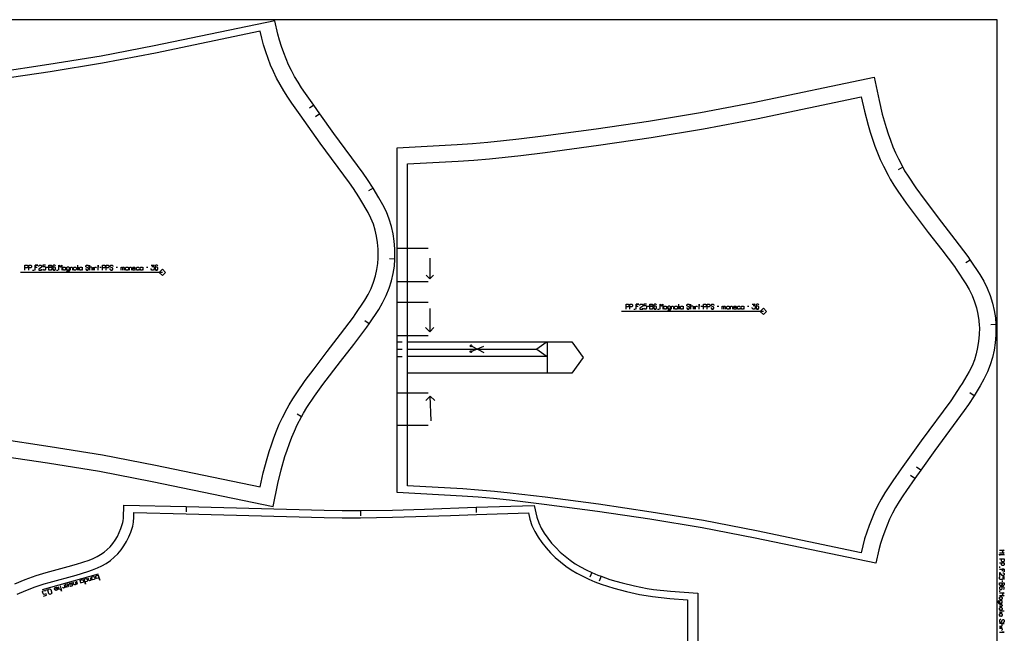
# Model space of a CAD drawing. Extents: x 0 to 1758, y 0 to 1310.
# Tile 10 of 10: x 812 to 1758, y 720 to 1310. Entities that reach past the tile are written whole.
import ezdxf

# ---------------------------------------------------------------- set-up
doc = ezdxf.new("R2010")
doc.units = 0

msp = doc.modelspace()

# ---------------------------------------------------------------- linework, layer by layer
for p, q in [((1094.434, 1227.655), (1090.352, 1224.769)), ((1100.221, 1219.498), (1096.138, 1216.613)), ((1660.29, 1168.167), (1655.929, 1165.723)), ((1151.386, 1147.991), (1147.14, 1145.352)), ((1174.437, 1090.352), (1204.438, 1090.352)), ((1172.291, 1079.638), (1167.301, 1079.933)), ((1206.062, 1080.646), (1205.81, 1060.773)), ((1725.077, 1078.888), (1720.93, 1076.096)), ((824.274, 1069.294), (825.608, 1069.294)), ((837.608, 1071.961), (838.941, 1071.961)), ((847.274, 1069.294), (848.608, 1069.294)), ((867.274, 1073.961), (867.274, 1069.294)), ((868.274, 1069.294), (868.274, 1071.961)), ((882.608, 1069.294), (882.608, 1071.961)), ((888.941, 1071.961), (890.274, 1071.961)), ((904.608, 1071.961), (905.941, 1071.961)), ((933.608, 1071.961), (934.941, 1071.961)), ((1174.437, 1058.352), (1204.438, 1058.352)), ((1174.437, 1038.352), (1204.438, 1038.352)), ((1206.062, 1032.347), (1205.81, 1009.958)), ((1401.808, 1031.791), (1403.142, 1031.791)), ((1415.142, 1034.458), (1416.475, 1034.458)), ((1424.808, 1031.791), (1426.142, 1031.791)), ((1444.808, 1036.458), (1444.808, 1031.791)), ((1445.808, 1031.791), (1445.808, 1034.458)), ((1460.142, 1031.791), (1460.142, 1034.458)), ((1466.475, 1034.458), (1467.808, 1034.458)), ((1482.142, 1034.458), (1483.475, 1034.458)), ((1511.142, 1034.458), (1512.475, 1034.458)), ((1147.543, 1017.531), (1143.396, 1020.323)), ((1749.825, 1016.781), (1744.835, 1016.486)), ((1174.437, 1006.352), (1204.438, 1006.352)), ((1174.437, 1000.264), (1179.438, 1000.264)), ((1174.437, 993.264), (1179.438, 993.264)), ((1174.437, 986.264), (1179.438, 986.264)), ((1174.437, 951.158), (1204.438, 951.158)), ((1207.068, 924.176), (1206.314, 948.074)), ((1728.92, 948.428), (1724.674, 951.067)), ((1082.756, 928.252), (1078.395, 930.696)), ((1174.437, 920.158), (1204.438, 920.158)), ((1671.968, 868.764), (1667.886, 871.65)), ((1677.755, 876.921), (1673.672, 879.806)), ((971.841, 841.782), (971.711, 836.783)), ((1139.231, 838.008), (1139.268, 833.008)), ((1250.397, 841.12), (1250.566, 836.123)), ((887.198, 776.929), (833.302, 761.626)), ((1361.568, 778.444), (1359.536, 773.876)), ((1753.269, 784.133), (1753.269, 782.799)), ((1370.472, 774.794), (1368.684, 770.124)), ((1755.935, 770.799), (1755.935, 769.466)), ((1753.269, 761.133), (1753.269, 759.799)), ((1757.935, 741.133), (1753.269, 741.133)), ((1753.269, 740.133), (1755.935, 740.133)), ((1753.269, 725.799), (1755.936, 725.799))]:
    msp.add_line(p, q)
for points in [[(7, 0), (1750.936, 0), (1750.936, 1310), (7, 1310), (7, 0)], [(1174.436, 855.457), (1174.437, 920.158), (1174.437, 951.158), (1174.437, 970.264), (1174.437, 986.264), (1174.437, 993.264), (1174.437, 1000.264), (1174.437, 1006.352), (1174.437, 1038.352), (1174.437, 1058.352), (1174.437, 1090.352), (1174.436, 1186.786), (1232.14, 1189.966), (1247.042, 1190.975), (1261.738, 1192.228), (1276.59, 1193.706), (1291.435, 1195.345), (1314.732, 1198.157), (1365.69, 1205.039), (1416.067, 1212.523), (1466.174, 1220.663), (1516.617, 1230.421), (1632.821, 1254.634), (1637.538, 1232.28), (1640.658, 1219.264), (1644.306, 1206.458), (1646.331, 1200.219), (1648.536, 1193.988), (1650.894, 1187.894), (1653.416, 1181.946), (1656.135, 1176.096), (1660.29, 1168.167), (1662.186, 1164.783), (1665.421, 1159.473), (1672.769, 1148.441), (1680.776, 1137.321), (1697.558, 1115.185), (1710.407, 1098.647), (1722.808, 1082.218), (1725.077, 1078.888), (1734.389, 1065.054), (1738.149, 1058.596), (1741.483, 1051.71), (1744.279, 1044.661), (1746.535, 1037.534), (1748.24, 1030.386), (1749.37, 1023.299), (1749.825, 1016.781), (1749.936, 1014.909), (1749.789, 1006.635), (1749.195, 999.417), (1748.156, 992.309), (1746.607, 985.22), (1744.495, 978.191), (1741.763, 971.241), (1738.365, 964.421), (1734.613, 957.852), (1728.92, 948.428), (1723.475, 939.963), (1719.442, 934.12), (1691.122, 895.764), (1677.755, 876.921), (1671.968, 868.764), (1663.899, 857.434), (1660.283, 852.092), (1656.803, 846.591), (1653.516, 840.985), (1650.5, 835.355), (1647.778, 829.688), (1645.33, 824.013), (1643.03, 818.141), (1640.95, 812.224), (1639.097, 806.259), (1637.49, 800.282), (1634.589, 787.398), (1518.453, 811.596), (1467.729, 821.409), (1417.424, 829.58), (1366.902, 837.086), (1315.791, 843.987), (1282.406, 847.92), (1267.274, 849.461), (1252.264, 850.778), (1237.02, 851.853), (1174.436, 855.457)], [(839.941, 1069.294), (839.941, 1073.961), (841.941, 1073.961), (842.608, 1073.294), (842.608, 1072.627), (841.941, 1071.961), (839.941, 1071.961), (841.941, 1071.961), (842.608, 1071.294), (842.608, 1069.961), (841.941, 1069.294), (839.941, 1069.294)], [(853.941, 1069.294), (853.274, 1069.961), (853.274, 1071.294), (853.941, 1071.961), (855.274, 1071.961), (855.941, 1071.294), (855.941, 1071.961), (855.941, 1069.294), (855.941, 1069.961), (855.274, 1069.294), (853.941, 1069.294)], [(864.274, 1069.294), (863.608, 1069.961), (863.608, 1071.294), (864.274, 1071.961), (865.608, 1071.961), (866.274, 1071.294), (866.274, 1069.961), (865.608, 1069.294), (864.274, 1069.294)], [(869.941, 1069.294), (869.274, 1069.961), (869.274, 1071.294), (869.941, 1071.961), (871.274, 1071.961), (871.941, 1071.294), (871.941, 1071.961), (871.941, 1069.294), (871.941, 1069.961), (871.274, 1069.294), (869.941, 1069.294)], [(914.274, 1069.294), (913.608, 1069.961), (913.608, 1071.294), (914.274, 1071.961), (915.608, 1071.961), (916.274, 1071.294), (916.274, 1071.961), (916.274, 1069.294), (916.274, 1069.961), (915.608, 1069.294), (914.274, 1069.294)], [(928.274, 1069.294), (927.608, 1069.961), (927.608, 1071.294), (928.274, 1071.961), (929.608, 1071.961), (930.274, 1071.294), (930.274, 1071.961), (930.274, 1069.294), (930.274, 1069.961), (929.608, 1069.294), (928.274, 1069.294)], [(1417.475, 1031.791), (1417.475, 1036.458), (1419.475, 1036.458), (1420.142, 1035.791), (1420.142, 1035.124), (1419.475, 1034.458), (1417.475, 1034.458), (1419.475, 1034.458), (1420.142, 1033.791), (1420.142, 1032.458), (1419.475, 1031.791), (1417.475, 1031.791)], [(1431.475, 1031.791), (1430.808, 1032.458), (1430.808, 1033.791), (1431.475, 1034.458), (1432.808, 1034.458), (1433.475, 1033.791), (1433.475, 1034.458), (1433.475, 1031.791), (1433.475, 1032.458), (1432.808, 1031.791), (1431.475, 1031.791)], [(1441.808, 1031.791), (1441.142, 1032.458), (1441.142, 1033.791), (1441.808, 1034.458), (1443.142, 1034.458), (1443.808, 1033.791), (1443.808, 1032.458), (1443.142, 1031.791), (1441.808, 1031.791)], [(1447.475, 1031.791), (1446.808, 1032.458), (1446.808, 1033.791), (1447.475, 1034.458), (1448.808, 1034.458), (1449.475, 1033.791), (1449.475, 1034.458), (1449.475, 1031.791), (1449.475, 1032.458), (1448.808, 1031.791), (1447.475, 1031.791)], [(1491.808, 1031.791), (1491.142, 1032.458), (1491.142, 1033.791), (1491.808, 1034.458), (1493.142, 1034.458), (1493.808, 1033.791), (1493.808, 1034.458), (1493.808, 1031.791), (1493.808, 1032.458), (1493.142, 1031.791), (1491.808, 1031.791)], [(1505.808, 1031.791), (1505.142, 1032.458), (1505.142, 1033.791), (1505.808, 1034.458), (1507.142, 1034.458), (1507.808, 1033.791), (1507.808, 1034.458), (1507.808, 1031.791), (1507.808, 1032.458), (1507.142, 1031.791), (1505.808, 1031.791)], [(1753.269, 768.466), (1757.935, 768.466), (1757.935, 766.466), (1757.269, 765.799), (1756.602, 765.799), (1755.935, 766.466), (1755.935, 768.466), (1755.935, 766.466), (1755.269, 765.799), (1753.935, 765.799), (1753.269, 766.466), (1753.269, 768.466)], [(1753.269, 754.466), (1753.935, 755.133), (1755.269, 755.133), (1755.935, 754.466), (1755.935, 753.133), (1755.269, 752.466), (1755.935, 752.466), (1753.269, 752.466), (1753.935, 752.466), (1753.269, 753.133), (1753.269, 754.466)], [(1753.269, 744.133), (1753.935, 744.799), (1755.269, 744.799), (1755.935, 744.133), (1755.935, 742.799), (1755.269, 742.133), (1753.935, 742.133), (1753.269, 742.799), (1753.269, 744.133)], [(1753.269, 738.466), (1753.935, 739.133), (1755.269, 739.133), (1755.935, 738.466), (1755.935, 737.133), (1755.269, 736.466), (1755.935, 736.466), (1753.269, 736.466), (1753.935, 736.466), (1753.269, 737.133), (1753.269, 738.466)]]:
    msp.add_lwpolyline(points, close=True)
for points in [[(788.156, 891.38), (838.533, 883.896), (888.64, 875.756), (939.083, 865.998), (1055.287, 841.785), (1060.004, 864.139), (1063.124, 877.155), (1066.772, 889.961), (1068.797, 896.2), (1071.002, 902.431), (1073.36, 908.525), (1075.882, 914.473), (1078.601, 920.323), (1082.756, 928.252), (1084.652, 931.636), (1087.887, 936.946), (1095.235, 947.978), (1103.242, 959.098), (1120.024, 981.234), (1132.873, 997.772), (1145.274, 1014.201), (1147.543, 1017.531), (1156.855, 1031.365), (1160.615, 1037.823), (1163.949, 1044.709), (1166.745, 1051.758), (1169.001, 1058.885), (1170.706, 1066.033), (1171.836, 1073.12), (1172.291, 1079.638), (1172.402, 1081.51), (1172.255, 1089.784), (1171.661, 1097.002), (1170.622, 1104.11), (1169.073, 1111.199), (1166.961, 1118.228), (1164.229, 1125.178), (1160.831, 1131.998), (1157.079, 1138.567), (1151.386, 1147.991), (1145.941, 1156.456), (1141.908, 1162.299), (1113.588, 1200.655), (1100.221, 1219.498), (1094.434, 1227.655), (1086.365, 1238.985), (1082.749, 1244.327), (1079.269, 1249.828), (1075.982, 1255.434), (1072.966, 1261.064), (1070.244, 1266.731), (1067.796, 1272.406), (1065.496, 1278.278), (1063.416, 1284.195), (1061.563, 1290.16), (1059.956, 1296.137), (1057.055, 1309.021), (940.919, 1284.823), (890.195, 1275.01), (839.89, 1266.839), (789.368, 1259.333)], [(816.941, 1069.294), (816.941, 1073.961), (818.941, 1073.961), (819.608, 1073.294), (819.608, 1071.961), (818.941, 1071.294), (816.941, 1071.294)], [(820.608, 1069.294), (820.608, 1073.961), (822.608, 1073.961), (823.274, 1073.294), (823.274, 1071.961), (822.608, 1071.294), (820.608, 1071.294)], [(826.608, 1069.294), (826.608, 1073.961), (829.274, 1073.961), (826.608, 1073.961), (826.608, 1071.961), (828.608, 1071.961)], [(830.274, 1072.627), (830.274, 1073.294), (830.941, 1073.961), (832.274, 1073.961), (832.941, 1073.294), (832.941, 1071.961), (830.274, 1069.961), (830.274, 1069.294), (832.941, 1069.294), (832.941, 1069.961)], [(836.608, 1073.961), (833.941, 1073.961), (833.941, 1072.627), (835.941, 1072.627), (836.608, 1071.961), (836.608, 1069.961), (835.941, 1069.294), (834.608, 1069.294), (833.941, 1069.961)], [(846.274, 1073.294), (845.608, 1073.961), (844.274, 1073.961), (843.608, 1073.294), (843.608, 1069.961), (844.274, 1069.294), (845.608, 1069.294), (846.274, 1069.961), (846.274, 1071.294), (845.608, 1071.961), (844.274, 1071.961), (843.608, 1071.294)], [(849.608, 1069.294), (849.608, 1073.961), (850.941, 1071.961), (852.274, 1073.961), (852.274, 1069.294)], [(856.941, 1068.627), (857.608, 1067.961), (858.941, 1067.961), (859.608, 1068.627), (859.608, 1071.961), (859.608, 1071.294), (858.941, 1071.961), (857.608, 1071.961), (856.941, 1071.294), (856.941, 1069.961), (857.608, 1069.294), (858.941, 1069.294), (859.608, 1069.961)], [(860.608, 1069.294), (860.608, 1071.961), (860.608, 1071.294), (861.274, 1071.961), (861.941, 1071.961), (862.608, 1071.294), (862.608, 1069.294)], [(875.274, 1070.627), (875.274, 1069.961), (875.941, 1069.294), (877.274, 1069.294), (877.941, 1069.961), (877.941, 1070.961), (875.274, 1072.294), (875.274, 1073.294), (875.941, 1073.961), (877.274, 1073.961), (877.941, 1073.294), (877.941, 1072.627)], [(881.608, 1069.294), (881.608, 1071.294), (880.941, 1071.961), (879.608, 1071.961), (878.941, 1071.294), (878.941, 1073.961), (878.941, 1069.294)], [(883.608, 1069.294), (883.608, 1071.961), (883.608, 1071.294), (884.274, 1071.961), (884.941, 1071.961), (885.608, 1071.294)], [(887.274, 1069.294), (887.274, 1073.961), (887.274, 1072.627), (886.608, 1072.627), (887.941, 1072.627)], [(891.274, 1069.294), (891.274, 1073.961), (893.274, 1073.961), (893.941, 1073.294), (893.941, 1071.961), (893.274, 1071.294), (891.274, 1071.294)], [(894.941, 1069.294), (894.941, 1073.961), (896.941, 1073.961), (897.608, 1073.294), (897.608, 1071.961), (896.941, 1071.294), (894.941, 1071.294)], [(898.608, 1070.627), (898.608, 1069.961), (899.274, 1069.294), (900.608, 1069.294), (901.274, 1069.961), (901.274, 1070.961), (898.608, 1072.294), (898.608, 1073.294), (899.274, 1073.961), (900.608, 1073.961), (901.274, 1073.294), (901.274, 1072.627)], [(909.274, 1069.294), (909.274, 1071.961), (909.274, 1071.294), (909.941, 1071.961), (910.274, 1071.961), (910.941, 1071.294), (910.941, 1069.294), (910.941, 1071.294), (911.608, 1071.961), (911.941, 1071.961), (912.608, 1071.294), (912.608, 1069.294)], [(917.274, 1069.294), (917.274, 1071.961), (917.274, 1071.294), (917.941, 1071.961), (918.608, 1071.961), (919.274, 1071.294), (919.274, 1069.294)], [(922.941, 1069.961), (922.274, 1069.294), (920.941, 1069.294), (920.274, 1069.961), (920.274, 1071.294), (920.941, 1071.961), (922.274, 1071.961), (922.941, 1071.294), (922.941, 1070.627), (920.274, 1070.627)], [(926.608, 1069.961), (925.941, 1069.294), (924.608, 1069.294), (923.941, 1069.961), (923.941, 1071.294), (924.608, 1071.961), (925.941, 1071.961), (926.608, 1071.294)], [(938.274, 1073.961), (940.941, 1073.961), (938.941, 1072.627), (940.274, 1072.627), (940.941, 1071.961), (940.941, 1069.961), (940.274, 1069.294), (938.941, 1069.294), (938.274, 1069.961), (938.274, 1070.627)], [(944.608, 1073.294), (943.941, 1073.961), (942.608, 1073.961), (941.941, 1073.294), (941.941, 1069.961), (942.608, 1069.294), (943.941, 1069.294), (944.608, 1069.961), (944.608, 1071.294), (943.941, 1071.961), (942.608, 1071.961), (941.941, 1071.294)], [(1202.341, 1064.331), (1205.81, 1060.773), (1209.367, 1064.242)], [(1394.475, 1031.791), (1394.475, 1036.458), (1396.475, 1036.458), (1397.142, 1035.791), (1397.142, 1034.458), (1396.475, 1033.791), (1394.475, 1033.791)], [(1398.142, 1031.791), (1398.142, 1036.458), (1400.142, 1036.458), (1400.808, 1035.791), (1400.808, 1034.458), (1400.142, 1033.791), (1398.142, 1033.791)], [(1404.142, 1031.791), (1404.142, 1036.458), (1406.808, 1036.458), (1404.142, 1036.458), (1404.142, 1034.458), (1406.142, 1034.458)], [(1407.808, 1035.124), (1407.808, 1035.791), (1408.475, 1036.458), (1409.808, 1036.458), (1410.475, 1035.791), (1410.475, 1034.458), (1407.808, 1032.458), (1407.808, 1031.791), (1410.475, 1031.791), (1410.475, 1032.458)], [(1414.142, 1036.458), (1411.475, 1036.458), (1411.475, 1035.124), (1413.475, 1035.124), (1414.142, 1034.458), (1414.142, 1032.458), (1413.475, 1031.791), (1412.142, 1031.791), (1411.475, 1032.458)], [(1423.808, 1035.791), (1423.142, 1036.458), (1421.808, 1036.458), (1421.142, 1035.791), (1421.142, 1032.458), (1421.808, 1031.791), (1423.142, 1031.791), (1423.808, 1032.458), (1423.808, 1033.791), (1423.142, 1034.458), (1421.808, 1034.458), (1421.142, 1033.791)], [(1427.142, 1031.791), (1427.142, 1036.458), (1428.475, 1034.458), (1429.808, 1036.458), (1429.808, 1031.791)], [(1434.475, 1031.124), (1435.142, 1030.458), (1436.475, 1030.458), (1437.142, 1031.124), (1437.142, 1034.458), (1437.142, 1033.791), (1436.475, 1034.458), (1435.142, 1034.458), (1434.475, 1033.791), (1434.475, 1032.458), (1435.142, 1031.791), (1436.475, 1031.791), (1437.142, 1032.458)], [(1438.142, 1031.791), (1438.142, 1034.458), (1438.142, 1033.791), (1438.808, 1034.458), (1439.475, 1034.458), (1440.142, 1033.791), (1440.142, 1031.791)], [(1452.808, 1033.124), (1452.808, 1032.458), (1453.475, 1031.791), (1454.808, 1031.791), (1455.475, 1032.458), (1455.475, 1033.458), (1452.808, 1034.791), (1452.808, 1035.791), (1453.475, 1036.458), (1454.808, 1036.458), (1455.475, 1035.791), (1455.475, 1035.124)], [(1459.142, 1031.791), (1459.142, 1033.791), (1458.475, 1034.458), (1457.142, 1034.458), (1456.475, 1033.791), (1456.475, 1036.458), (1456.475, 1031.791)], [(1461.142, 1031.791), (1461.142, 1034.458), (1461.142, 1033.791), (1461.808, 1034.458), (1462.475, 1034.458), (1463.142, 1033.791)], [(1464.808, 1031.791), (1464.808, 1036.458), (1464.808, 1035.124), (1464.142, 1035.124), (1465.475, 1035.124)], [(1468.808, 1031.791), (1468.808, 1036.458), (1470.808, 1036.458), (1471.475, 1035.791), (1471.475, 1034.458), (1470.808, 1033.791), (1468.808, 1033.791)], [(1472.475, 1031.791), (1472.475, 1036.458), (1474.475, 1036.458), (1475.142, 1035.791), (1475.142, 1034.458), (1474.475, 1033.791), (1472.475, 1033.791)], [(1476.142, 1033.124), (1476.142, 1032.458), (1476.808, 1031.791), (1478.142, 1031.791), (1478.808, 1032.458), (1478.808, 1033.458), (1476.142, 1034.791), (1476.142, 1035.791), (1476.808, 1036.458), (1478.142, 1036.458), (1478.808, 1035.791), (1478.808, 1035.124)], [(1486.808, 1031.791), (1486.808, 1034.458), (1486.808, 1033.791), (1487.475, 1034.458), (1487.808, 1034.458), (1488.475, 1033.791), (1488.475, 1031.791), (1488.475, 1033.791), (1489.142, 1034.458), (1489.475, 1034.458), (1490.142, 1033.791), (1490.142, 1031.791)], [(1494.808, 1031.791), (1494.808, 1034.458), (1494.808, 1033.791), (1495.475, 1034.458), (1496.142, 1034.458), (1496.808, 1033.791), (1496.808, 1031.791)], [(1500.475, 1032.458), (1499.808, 1031.791), (1498.475, 1031.791), (1497.808, 1032.458), (1497.808, 1033.791), (1498.475, 1034.458), (1499.808, 1034.458), (1500.475, 1033.791), (1500.475, 1033.124), (1497.808, 1033.124)], [(1504.142, 1032.458), (1503.475, 1031.791), (1502.142, 1031.791), (1501.475, 1032.458), (1501.475, 1033.791), (1502.142, 1034.458), (1503.475, 1034.458), (1504.142, 1033.791)], [(1515.808, 1036.458), (1518.475, 1036.458), (1516.475, 1035.124), (1517.808, 1035.124), (1518.475, 1034.458), (1518.475, 1032.458), (1517.808, 1031.791), (1516.475, 1031.791), (1515.808, 1032.458), (1515.808, 1033.124)], [(1522.142, 1035.791), (1521.475, 1036.458), (1520.142, 1036.458), (1519.475, 1035.791), (1519.475, 1032.458), (1520.142, 1031.791), (1521.475, 1031.791), (1522.142, 1032.458), (1522.142, 1033.791), (1521.475, 1034.458), (1520.142, 1034.458), (1519.475, 1033.791)], [(1201.896, 1013.961), (1205.81, 1009.958), (1209.812, 1013.872)], [(1210.671, 943.983), (1206.314, 948.074), (1202.222, 943.717)], [(807.221, 767.555), (817.181, 771.813), (827.654, 775.589), (837.377, 778.52), (858.501, 784.255), (866.52, 786.575), (878.558, 790.442), (882.548, 792.005), (886.244, 793.743), (889.625, 795.679), (892.892, 797.955), (895.925, 800.489), (898.712, 803.268), (901.274, 806.322), (903.593, 809.606), (905.704, 813.135), (907.579, 816.849), (909.173, 820.643), (910.987, 826.368), (911.289, 828.177), (911.502, 830.598), (911.861, 843.339), (971.841, 841.782), (1104.546, 838.336), (1121.833, 838.037), (1139.231, 838.008), (1169.976, 838.51), (1200.687, 839.425), (1250.397, 841.12), (1306.148, 843.023), (1308.746, 831.605), (1310.585, 826.336), (1312.986, 821.191), (1315.881, 816.212), (1319.229, 811.391), (1322.938, 806.791), (1326.981, 802.348), (1331.317, 798.057), (1335.897, 793.998), (1340.656, 790.254), (1345.596, 786.846), (1350.73, 783.802), (1356.061, 781.037), (1361.568, 778.444), (1367.218, 776.04), (1370.472, 774.794), (1378.769, 771.853), (1384.674, 770.065), (1390.658, 768.423), (1402.735, 765.491), (1414.812, 763.15), (1420.847, 762.234), (1437.328, 760.361), (1463.559, 758.599), (1463.559, 520.716)], [(1753.269, 799.799), (1757.935, 799.799), (1755.935, 798.466), (1757.935, 797.133), (1753.269, 797.133)], [(1756.602, 796.133), (1757.935, 795.466), (1753.269, 795.466), (1753.269, 796.133), (1753.269, 794.799)], [(1753.269, 791.466), (1757.935, 791.466), (1757.935, 789.466), (1757.269, 788.799), (1755.935, 788.799), (1755.269, 789.466), (1755.269, 791.466)], [(1753.269, 787.799), (1757.935, 787.799), (1757.935, 785.799), (1757.269, 785.133), (1755.935, 785.133), (1755.269, 785.799), (1755.269, 787.799)], [(1753.269, 781.799), (1757.935, 781.799), (1757.935, 779.133), (1757.935, 781.799), (1755.935, 781.799), (1755.935, 779.799)], [(1756.602, 778.133), (1757.269, 778.133), (1757.935, 777.466), (1757.935, 776.133), (1757.269, 775.466), (1755.935, 775.466), (1753.935, 778.133), (1753.269, 778.133), (1753.269, 775.466), (1753.935, 775.466)], [(1757.935, 771.799), (1757.935, 774.466), (1756.602, 774.466), (1756.602, 772.466), (1755.935, 771.799), (1753.935, 771.799), (1753.269, 772.466), (1753.269, 773.799), (1753.935, 774.466)], [(1757.269, 762.133), (1757.935, 762.799), (1757.935, 764.133), (1757.269, 764.799), (1753.935, 764.799), (1753.269, 764.133), (1753.269, 762.799), (1753.935, 762.133), (1755.269, 762.133), (1755.935, 762.799), (1755.935, 764.133), (1755.269, 764.799)], [(1753.269, 758.799), (1757.935, 758.799), (1755.935, 757.466), (1757.935, 756.133), (1753.269, 756.133)], [(1752.602, 751.466), (1751.935, 750.799), (1751.935, 749.466), (1752.602, 748.799), (1755.935, 748.799), (1755.269, 748.799), (1755.935, 749.466), (1755.935, 750.799), (1755.269, 751.466), (1753.935, 751.466), (1753.269, 750.799), (1753.269, 749.466), (1753.935, 748.799)], [(1753.269, 747.799), (1755.935, 747.799), (1755.269, 747.799), (1755.935, 747.133), (1755.935, 746.466), (1755.269, 745.799), (1753.269, 745.799)], [(1754.602, 733.133), (1753.935, 733.133), (1753.269, 732.466), (1753.269, 731.133), (1753.935, 730.466), (1754.935, 730.466), (1756.269, 733.133), (1757.269, 733.133), (1757.935, 732.466), (1757.935, 731.133), (1757.269, 730.466), (1756.602, 730.466)], [(1753.269, 726.799), (1755.269, 726.799), (1755.936, 727.466), (1755.935, 728.799), (1755.269, 729.466), (1757.935, 729.466), (1753.269, 729.466)], [(1753.269, 724.799), (1755.936, 724.799), (1755.269, 724.799), (1755.936, 724.133), (1755.936, 723.466), (1755.269, 722.799)], [(1753.269, 721.133), (1757.936, 721.133), (1756.602, 721.133), (1756.602, 721.799), (1756.602, 720.466)]]:
    msp.add_lwpolyline(points)
at = {"layer": '1'}
for p, q in [((948.958, 1066.961), (812.592, 1066.961)), ((1526.492, 1029.458), (1390.126, 1029.458)), ((1245.097, 996.786), (1245.982, 995.901)), ((1245.097, 995.901), (1245.982, 996.786)), ((1246.196, 991.148), (1257.801, 996.17)), ((1246.28, 995.963), (1257.76, 989.966)), ((1184.437, 993.264), (1308.635, 993.264)), ((1318.64, 986.264), (1184.437, 986.264)), ((1244.992, 991.165), (1245.877, 990.28)), ((1244.992, 990.28), (1245.877, 991.165)), ((866.353, 769.97), (867.149, 767.167)), ((848.831, 764.995), (849.627, 762.192))]:
    msp.add_line(p, q, dxfattribs=at)
for points in [[(790.398, 907.224), (841.013, 899.703), (891.448, 891.51), (942.249, 881.683), (1042.929, 860.705), (1045.944, 874.403), (1049.489, 887.972), (1051.487, 894.692), (1053.651, 901.361), (1055.995, 907.984), (1058.526, 914.524), (1061.261, 920.974), (1064.212, 927.324), (1068.798, 936.073), (1070.825, 939.691), (1074.345, 945.468), (1078.122, 951.287), (1086.22, 962.922), (1094.657, 974.339), (1107.321, 990.961), (1120.239, 1007.588), (1132.503, 1023.839), (1134.271, 1026.466), (1143.583, 1040.3), (1146.745, 1045.799), (1149.507, 1051.593), (1151.841, 1057.574), (1153.722, 1063.631), (1155.122, 1069.655), (1156.021, 1075.537), (1156.32, 1080.585), (1156.431, 1082.457), (1156.261, 1089.393), (1155.722, 1095.623), (1154.802, 1101.725), (1153.462, 1107.695), (1151.669, 1113.525), (1149.384, 1119.211), (1146.569, 1124.746), (1139.792, 1136.336), (1137.797, 1139.547), (1132.657, 1147.541), (1128.872, 1153.025), (1100.644, 1191.251), (1081.368, 1218.421), (1073.239, 1229.834), (1069.36, 1235.565), (1065.603, 1241.505), (1062.026, 1247.604), (1058.7, 1253.813), (1055.689, 1260.081), (1052.995, 1266.326), (1050.501, 1272.692), (1048.228, 1279.157), (1046.194, 1285.7), (1044.421, 1292.297), (1042.929, 1298.928), (942.249, 1277.95), (891.448, 1268.122), (841.013, 1259.929), (790.398, 1252.409)], [(1184.437, 1000.264), (1318.636, 1000.264), (1342.436, 1000.264), (1353.372, 985.263), (1342.437, 970.264), (1318.644, 970.264), (1184.437, 970.264)], [(1317.817, 999.69), (1308.635, 993.264), (1317.821, 986.837)], [(1318.636, 1000.264), (1318.64, 986.264), (1318.644, 970.264)], [(809.262, 757.469), (817.82, 761.294), (826.58, 764.661), (835.506, 767.584), (840.028, 768.878), (866.116, 776.028), (877.29, 779.486), (881.96, 781.034), (886.509, 782.817), (890.87, 784.868), (894.98, 787.221), (898.968, 790), (902.671, 793.093), (906.087, 796.501), (909.208, 800.221), (911.984, 804.151), (914.47, 808.309), (916.661, 812.65), (918.542, 817.126), (920.463, 823.027), (921.197, 826.821), (921.567, 831.796), (921.677, 836.081), (971.66, 834.784), (1104.364, 831.338), (1121.821, 831.037), (1139.278, 831.008), (1170.091, 831.51), (1225.823, 833.278), (1250.636, 834.124), (1300.607, 835.828), (1302.009, 829.666), (1304.091, 823.7), (1306.773, 817.952), (1309.976, 812.444), (1313.618, 807.198), (1317.618, 802.238), (1321.927, 797.501), (1326.528, 792.947), (1331.396, 788.633), (1336.503, 784.614), (1341.823, 780.945), (1347.329, 777.68), (1352.954, 774.762), (1358.718, 772.05), (1364.601, 769.547), (1370.577, 767.258), (1376.628, 765.187), (1382.732, 763.339), (1395.042, 760.087), (1407.427, 757.37), (1413.663, 756.244), (1419.937, 755.292), (1436.698, 753.388), (1453.56, 752.255), (1453.56, 520.716)], [(854.438, 766.587), (855.234, 763.784), (855.035, 764.485), (854.533, 763.585), (853.833, 763.386), (852.933, 763.888)], [(855.689, 766.185), (856.19, 767.085), (857.592, 767.483), (858.492, 766.981), (858.89, 765.579), (858.388, 764.68), (856.986, 764.282), (856.087, 764.783), (855.888, 765.484), (858.691, 766.28)], [(859.941, 765.878), (860.841, 765.376), (862.243, 765.774), (862.804, 766.464), (862.645, 767.024), (861.845, 767.176), (860.443, 766.778), (859.643, 766.929), (859.484, 767.49), (860.045, 768.179), (861.447, 768.577), (862.347, 768.076)], [(865.302, 769.672), (866.098, 766.868), (865.899, 767.569), (865.397, 766.669), (864.696, 766.47), (863.796, 766.972), (863.199, 769.075)], [(879.669, 773.751), (880.465, 770.948), (880.266, 771.649), (879.764, 770.749), (879.063, 770.55), (878.164, 771.052), (877.567, 773.154)], [(834.876, 755.731), (837.679, 756.527), (837.281, 757.929), (835.178, 757.332), (834.279, 757.834), (833.682, 759.937), (834.183, 760.836), (835.585, 761.234), (836.485, 760.733)], [(845.176, 763.2), (845.677, 764.1), (847.079, 764.498), (847.979, 763.996), (848.377, 762.594), (847.875, 761.695), (846.473, 761.297), (845.574, 761.798), (845.375, 762.499), (848.178, 763.295)], [(850.584, 765.493), (851.976, 760.587), (851.578, 761.989), (852.279, 762.188), (850.878, 761.79)]]:
    msp.add_lwpolyline(points, dxfattribs=at)
for points in [[(1184.437, 861.902), (1184.437, 920.158), (1184.437, 951.158), (1184.437, 970.264), (1184.437, 986.264), (1184.437, 993.264), (1184.437, 1000.264), (1184.437, 1006.352), (1184.437, 1038.352), (1184.437, 1058.352), (1184.437, 1090.352), (1184.437, 1171.303), (1233.223, 1174.002), (1248.283, 1175.023), (1263.324, 1176.306), (1278.348, 1177.802), (1293.353, 1179.46), (1316.728, 1182.281), (1367.932, 1189.195), (1418.547, 1196.716), (1468.982, 1204.909), (1519.783, 1214.736), (1620.463, 1235.714), (1623.478, 1222.016), (1627.023, 1208.447), (1629.021, 1201.727), (1631.185, 1195.058), (1633.529, 1188.435), (1636.06, 1181.895), (1638.795, 1175.445), (1641.746, 1169.095), (1646.332, 1160.346), (1648.359, 1156.728), (1651.879, 1150.951), (1655.656, 1145.132), (1663.754, 1133.497), (1672.191, 1122.08), (1684.855, 1105.458), (1697.773, 1088.831), (1710.037, 1072.58), (1711.805, 1069.953), (1721.117, 1056.119), (1724.279, 1050.62), (1727.041, 1044.826), (1729.375, 1038.845), (1731.256, 1032.788), (1732.656, 1026.764), (1733.555, 1020.882), (1733.854, 1015.834), (1733.965, 1013.962), (1733.795, 1007.026), (1733.256, 1000.796), (1732.336, 994.694), (1730.996, 988.724), (1729.203, 982.894), (1726.918, 977.208), (1724.103, 971.673), (1717.326, 960.083), (1715.331, 956.872), (1710.191, 948.878), (1706.406, 943.394), (1678.178, 905.168), (1658.902, 877.998), (1650.773, 866.585), (1646.894, 860.854), (1643.137, 854.914), (1639.56, 848.815), (1636.234, 842.606), (1633.223, 836.338), (1630.529, 830.093), (1628.035, 823.727), (1625.762, 817.262), (1623.728, 810.719), (1621.955, 804.122), (1620.463, 797.491), (1519.783, 818.469), (1468.982, 828.297), (1418.547, 836.49), (1367.932, 844.01), (1316.728, 850.924), (1283.191, 854.876), (1267.984, 856.424), (1252.758, 857.761), (1237.514, 858.836), (1184.437, 861.902)], [(948.958, 1069.961), (951.958, 1066.961), (948.958, 1063.961), (945.958, 1066.961), (948.958, 1069.961)], [(1526.492, 1026.458), (1529.492, 1029.458), (1526.492, 1032.458), (1523.492, 1029.458), (1526.492, 1026.458)], [(1245.54, 997.227), (1245.983, 997.091), (1246.319, 996.523), (1246.319, 996.343), (1246.199, 995.84), (1245.699, 995.459), (1245.54, 995.459), (1245.097, 995.596), (1244.761, 996.163), (1244.761, 996.343), (1244.882, 996.846), (1245.382, 997.227), (1245.54, 997.227)], [(1245.435, 991.606), (1245.878, 991.47), (1246.214, 990.902), (1246.214, 990.722), (1246.093, 990.219), (1245.593, 989.838), (1245.435, 989.838), (1244.992, 989.974), (1244.656, 990.542), (1244.656, 990.722), (1244.776, 991.225), (1245.276, 991.606), (1245.435, 991.606)], [(886.678, 775.741), (887.578, 775.24), (887.379, 775.94), (888.772, 771.034), (887.976, 773.838), (887.474, 772.938), (886.072, 772.54), (885.172, 773.042), (884.774, 774.444), (885.276, 775.343), (886.678, 775.741)], [(871.96, 771.562), (872.86, 771.061), (873.258, 769.659), (872.756, 768.759), (871.354, 768.361), (870.454, 768.863), (870.653, 768.162), (869.857, 770.965), (870.056, 770.265), (870.558, 771.164), (871.96, 771.562)], [(875.814, 772.657), (876.714, 772.155), (877.112, 770.753), (876.61, 769.853), (875.209, 769.455), (874.309, 769.957), (875.105, 767.154), (873.712, 772.06), (873.911, 771.359), (874.413, 772.259), (875.814, 772.657)], [(882.823, 774.647), (883.723, 774.145), (884.121, 772.743), (883.619, 771.843), (882.217, 771.445), (881.317, 771.947), (881.516, 771.246), (880.72, 774.05), (880.919, 773.349), (881.421, 774.249), (882.823, 774.647)], [(837.618, 761.811), (837.717, 761.461), (837.437, 761.381), (837.337, 761.732), (837.618, 761.811)], [(840.771, 762.707), (841.671, 762.205), (842.666, 758.701), (842.164, 757.801), (840.763, 757.403), (839.863, 757.905), (838.868, 761.409), (839.37, 762.309), (840.771, 762.707)]]:
    msp.add_lwpolyline(points, close=True, dxfattribs=at)

doc.saveas('drawing.dxf')
